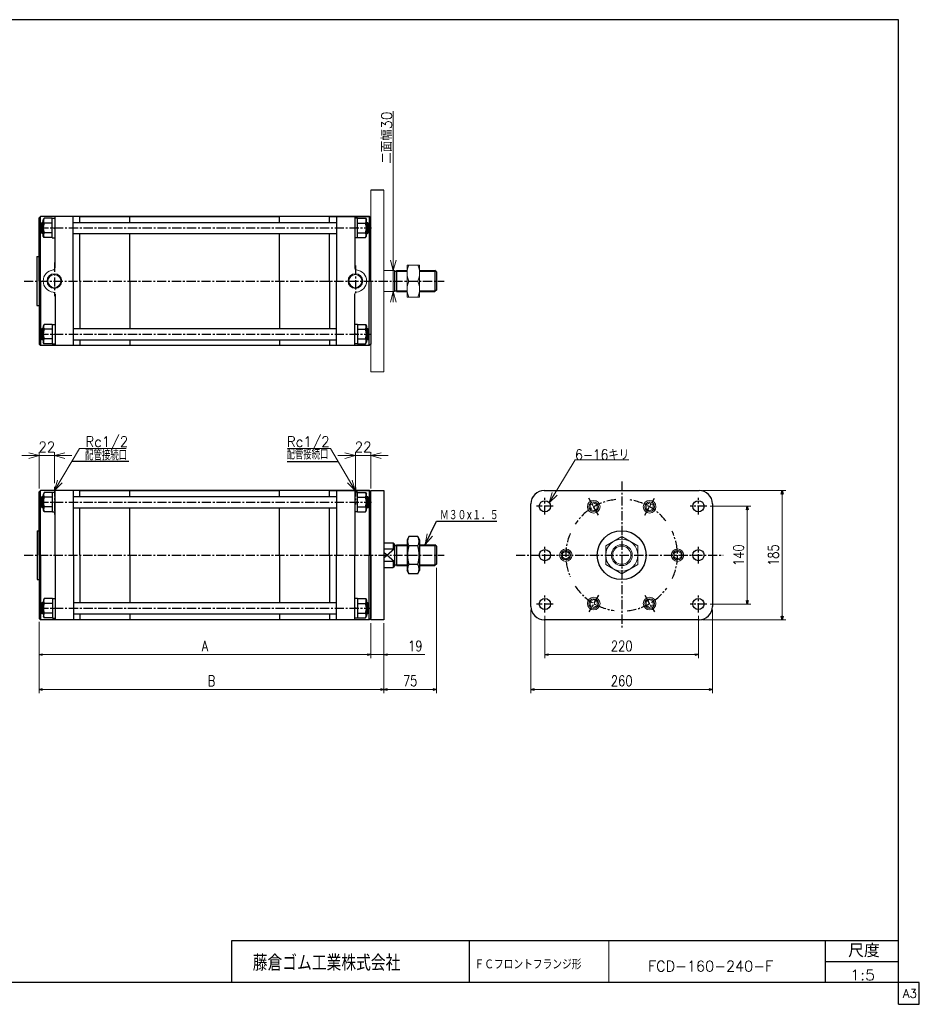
# Model space of a CAD drawing. Header units: millimetres. Extents: x -985 to 985, y -705 to 705.
# Tile 2 of 2: x -304 to 985, y -705 to 705. Entities that reach past the tile are written whole.
import ezdxf
from ezdxf.enums import TextEntityAlignment as Align

# ---------------------------------------------------------------- set-up
doc = ezdxf.new("R2010")
doc.units = ezdxf.units.MM
doc.header["$LTSCALE"] = 0.416667
doc.linetypes.add('CENTER', pattern=[50.8, 31.75, -6.35, 6.35, -6.35])
doc.layers.add('ZUWAKU', color=7, linetype='Continuous')
doc.styles.add('dcStyle0', font='txt.shx', dxfattribs={"width": 0.8, "bigfont": 'bigfont'})
doc.dimstyles.new('DaDimRotatedStyle', dxfattribs={"dimtxt": 15, "dimasz": 5.000003, "dimexe": 5, "dimexo": 1.666667, "dimgap": 5, "dimtad": 3, "dimdsep": 46, "dimtxsty": 'dcStyle0', "dimblk1": 'OPEN30', "dimblk2": 'OPEN30', "dimsah": 1, "dimcen": 0.09, "dimclrd": 4, "dimclre": 4, "dimclrt": 4, "dimadec": 0, "dimazin": 2, "dimtfac": 1, "dimtdec": 4, "dimtmove": 0, "dimatfit": 0, "dimfxl": 1, "dimarcsym": 0})

# ---------------------------------------------------------------- blocks, each defined once
blk = doc.blocks.new('DC_GROUP_Φ160_6')
at = {"color": 4, "linetype": 'Continuous', "lineweight": 18}
for p, q in [((277.2, -46.6), (280.1, -31.3)), ((277.2, -46.6), (283.7, -33.1)), ((287.4, -34.8), (277.2, -46.6))]:
    blk.add_line(p, q, dxfattribs=at)
blk = doc.blocks.new('DC_GROUP_Φ160_7')
at = {"color": 4, "linetype": 'Continuous', "lineweight": 18}
for p, q in [((-253.9, 30.7), (-249.7, 45.7)), ((-253.9, 30.7), (-246.3, 43.6)), ((-242.8, 41.6), (-253.9, 30.7))]:
    blk.add_line(p, q, dxfattribs=at)
blk = doc.blocks.new('DC_GROUP_Φ160_8')
at = {"color": 4, "linetype": 'Continuous', "lineweight": 18}
for p, q in [((176.9, 30.7), (169.2, 43.6)), ((172.7, 45.7), (176.9, 30.7)), ((176.9, 30.7), (165.8, 41.6))]:
    blk.add_line(p, q, dxfattribs=at)
blk = doc.blocks.new('DC_GROUP_Φ160_9')
at = {"color": 4, "linetype": 'Continuous', "lineweight": 18}
for p, q in [((231.3, 345.7), (227.3, 360.7)), ((235.4, 360.7), (231.3, 345.7)), ((231.3, 345.7), (231.3, 360.7))]:
    blk.add_line(p, q, dxfattribs=at)
blk = doc.blocks.new('DC_GROUP_Φ160_10')
at = {"color": 4, "linetype": 'Continuous', "lineweight": 18}
for p, q in [((227.3, 300.7), (231.3, 315.7)), ((231.3, 315.7), (235.4, 300.7)), ((231.3, 315.7), (231.3, 300.7))]:
    blk.add_line(p, q, dxfattribs=at)
blk = doc.blocks.new('DC_GROUP_Φ160_21')
at = {"color": 4, "linetype": 'Continuous', "lineweight": 25}
for p, q in [((-268.6, -123.9), (-269.9, -126.3)), ((-269.9, -126.3), (-269.9, -149.3)), ((-256.9, -123.9), (-268.6, -123.9)), ((-256.9, -123.8), (-256.9, -151.8)), ((-256.9, -123.8), (-252.9, -123.8)), ((-256.9, -123.9), (-256.9, -151.7)), ((-256.9, -130.9), (-268.6, -130.9)), ((-256.9, -138.3), (-252.9, -137.3)), ((-268.6, -151.7), (-269.9, -149.3)), ((-256.9, -144.7), (-268.6, -144.7)), ((-256.9, -151.7), (-268.6, -151.7)), ((-256.9, -151.8), (-252.9, -151.8))]:
    blk.add_line(p, q, dxfattribs=at)
for centre, radius, start, end in [((-262.6, -127.4), 6.93, 150, 210), ((-251.6, -137.8), 18.3, 157.7807, 202.2193), ((-262.6, -148.2), 6.93, 150, 210)]:
    blk.add_arc(centre, radius, start, end, dxfattribs=at)
blk = doc.blocks.new('DC_GROUP_Φ160_22')
at = {"color": 4, "linetype": 'Continuous', "lineweight": 25}
for p, q in [((-256.9, 0.2), (-256.9, 28.2)), ((-256.9, 28.2), (-252.9, 28.2)), ((-268.6, 28.1), (-269.9, 25.7)), ((-269.9, 2.7), (-269.9, 25.7)), ((-256.9, 28.1), (-268.6, 28.1)), ((-256.9, 21.1), (-268.6, 21.1)), ((-256.9, 0.3), (-256.9, 28.1)), ((-256.9, 14.7), (-252.9, 13.7)), ((-268.6, 0.3), (-269.9, 2.7)), ((-256.9, 7.3), (-268.6, 7.3)), ((-256.9, 0.3), (-268.6, 0.3)), ((-256.9, 0.2), (-252.9, 0.2))]:
    blk.add_line(p, q, dxfattribs=at)
for centre, radius, start, end in [((-251.6, 14.2), 18.3, 157.7807, 202.2193), ((-262.6, 24.6), 6.93, 150, 210), ((-262.6, 3.8), 6.93, 150, 210)]:
    blk.add_arc(centre, radius, start, end, dxfattribs=at)
blk = doc.blocks.new('DC_GROUP_Φ160_23')
at = {"color": 4, "linetype": 'Continuous', "lineweight": 25}
for p, q in [((253.7, -35.2), (251.1, -39.8)), ((251.1, -39.8), (251.1, -83.8)), ((266.5, -35.2), (253.7, -35.2)), ((266.5, -35.2), (269.1, -39.8)), ((269.1, -39.8), (269.1, -83.8)), ((266.5, -48.5), (253.7, -48.5)), ((253.7, -88.4), (251.1, -83.8)), ((266.5, -75.1), (253.7, -75.1)), ((266.5, -88.4), (269.1, -83.8)), ((266.5, -88.4), (253.7, -88.4))]:
    blk.add_line(p, q, dxfattribs=at)
for centre, radius, start, end in [((263.4, -41.9), 11.8, 145.6111, 214.3889), ((256.8, -41.9), 11.8, 325.6111, 34.3889), ((295.6, -61.8), 43.9, 162.4111, 197.5889), ((224.6, -61.8), 43.9, 342.4111, 17.5889), ((263.4, -81.7), 11.8, 145.6111, 214.3889), ((256.8, -81.7), 11.8, 325.6111, 34.3889)]:
    blk.add_arc(centre, radius, start, end, dxfattribs=at)
blk = doc.blocks.new('DC_GROUP_Φ160_24')
at = {"color": 4, "linetype": 'Continuous', "lineweight": 25}
for p, q in [((180.1, -123.8), (176.1, -123.8)), ((180.1, -123.8), (180.1, -151.8)), ((180.1, -123.9), (180.1, -151.7)), ((180.1, -123.9), (191.7, -123.9)), ((191.7, -123.9), (193.1, -126.3)), ((193.1, -126.3), (193.1, -149.3)), ((180.1, -138.3), (176.1, -137.3)), ((180.1, -130.9), (191.7, -130.9)), ((180.1, -151.8), (176.1, -151.8)), ((180.1, -144.7), (191.7, -144.7)), ((180.1, -151.7), (191.7, -151.7)), ((191.7, -151.7), (193.1, -149.3))]:
    blk.add_line(p, q, dxfattribs=at)
for centre, radius, start, end in [((185.7, -127.4), 6.93, 330, 30), ((174.8, -137.8), 18.3, 337.7807, 22.2193), ((185.7, -148.2), 6.93, 330, 30)]:
    blk.add_arc(centre, radius, start, end, dxfattribs=at)
blk = doc.blocks.new('DC_GROUP_Φ160_25')
at = {"color": 4, "linetype": 'Continuous', "lineweight": 25}
for p, q in [((180.1, 28.2), (176.1, 28.2)), ((180.1, 0.2), (180.1, 28.2)), ((180.1, 14.7), (176.1, 13.7)), ((180.1, 0.3), (180.1, 28.1)), ((180.1, 28.1), (191.7, 28.1)), ((180.1, 21.1), (191.7, 21.1)), ((191.7, 28.1), (193.1, 25.7)), ((193.1, 2.7), (193.1, 25.7)), ((180.1, 0.2), (176.1, 0.2)), ((180.1, 7.3), (191.7, 7.3)), ((180.1, 0.3), (191.7, 0.3)), ((191.7, 0.3), (193.1, 2.7))]:
    blk.add_line(p, q, dxfattribs=at)
for centre, radius, start, end in [((185.7, 24.6), 6.93, 330, 30), ((174.8, 14.2), 18.3, 337.7807, 22.2193), ((185.7, 3.8), 6.93, 330, 30)]:
    blk.add_arc(centre, radius, start, end, dxfattribs=at)
blk = doc.blocks.new('DC_GROUP_Φ160_26')
at = {"color": 4, "linetype": 'Continuous', "lineweight": 13}
for p, q in [((558.7, -35.2), (535.7, -48.5)), ((581.7, -48.5), (558.7, -35.2)), ((535.7, -48.5), (535.7, -75.1)), ((581.7, -75.1), (581.7, -48.5)), ((535.7, -75.1), (558.7, -88.4)), ((558.7, -88.4), (581.7, -75.1))]:
    blk.add_line(p, q, dxfattribs=at)
for radius in [23, 15, 13.1]:
    blk.add_circle((558.7, -61.8), radius, dxfattribs=at)
blk = doc.blocks.new('DC_GROUP_Φ160_27')
at = {"color": 4, "linetype": 'Continuous', "lineweight": 25}
for p, q in [((-268.8, 268.6), (-270.1, 266.2)), ((-257.1, 268.6), (-268.8, 268.6)), ((-257.1, 268.7), (-257.1, 240.7)), ((-257.1, 268.7), (-253.1, 268.7)), ((-257.1, 268.6), (-257.1, 240.9)), ((-270.1, 266.2), (-270.1, 243.2)), ((-257.1, 261.7), (-268.8, 261.7)), ((-257.1, 254.2), (-253.1, 255.3)), ((-268.8, 240.9), (-270.1, 243.2)), ((-257.1, 247.8), (-268.8, 247.8)), ((-257.1, 240.9), (-268.8, 240.9)), ((-257.1, 240.7), (-253.1, 240.7))]:
    blk.add_line(p, q, dxfattribs=at)
for centre, radius, start, end in [((-262.8, 265.1), 6.93, 150, 210), ((-251.8, 254.7), 18.3, 157.7807, 202.2193), ((-262.8, 244.4), 6.93, 150, 210)]:
    blk.add_arc(centre, radius, start, end, dxfattribs=at)
blk = doc.blocks.new('DC_GROUP_Φ160_28')
at = {"color": 4, "linetype": 'Continuous', "lineweight": 25}
for p, q in [((180.1, 268.7), (176.1, 268.7)), ((180.1, 268.7), (180.1, 240.7)), ((180.1, 268.6), (180.1, 240.9)), ((180.1, 268.6), (191.7, 268.6)), ((191.7, 268.6), (193.1, 266.2)), ((180.1, 254.2), (176.1, 255.3)), ((180.1, 261.7), (191.7, 261.7)), ((193.1, 266.2), (193.1, 243.2)), ((180.1, 240.7), (176.1, 240.7)), ((180.1, 247.8), (191.7, 247.8)), ((180.1, 240.9), (191.7, 240.9)), ((191.7, 240.9), (193.1, 243.2))]:
    blk.add_line(p, q, dxfattribs=at)
for centre, radius, start, end in [((185.7, 265.1), 6.93, 330, 30), ((174.8, 254.7), 18.3, 337.7807, 22.2193), ((185.7, 244.4), 6.93, 330, 30)]:
    blk.add_arc(centre, radius, start, end, dxfattribs=at)
blk = doc.blocks.new('DC_GROUP_Φ160_29')
at = {"color": 4, "linetype": 'Continuous', "lineweight": 25}
for p, q in [((-268.8, 420.6), (-270.1, 418.2)), ((-270.1, 395.2), (-270.1, 418.2)), ((-257.1, 420.6), (-268.8, 420.6)), ((-257.1, 413.7), (-268.8, 413.7)), ((-257.1, 392.7), (-257.1, 420.7)), ((-257.1, 420.7), (-253.1, 420.7)), ((-257.1, 392.9), (-257.1, 420.6)), ((-268.8, 392.9), (-270.1, 395.2)), ((-257.1, 399.8), (-268.8, 399.8)), ((-257.1, 407.3), (-253.1, 406.2)), ((-257.1, 392.9), (-268.8, 392.9)), ((-257.1, 392.7), (-253.1, 392.7))]:
    blk.add_line(p, q, dxfattribs=at)
for centre, radius, start, end in [((-251.8, 406.7), 18.3, 157.7807, 202.2193), ((-262.8, 417.1), 6.93, 150, 210), ((-262.8, 396.4), 6.93, 150, 210)]:
    blk.add_arc(centre, radius, start, end, dxfattribs=at)
blk = doc.blocks.new('DC_GROUP_Φ160_30')
at = {"color": 4, "linetype": 'Continuous', "lineweight": 25}
for p, q in [((180.1, 420.7), (176.1, 420.7)), ((180.1, 392.7), (180.1, 420.7)), ((180.1, 392.9), (180.1, 420.6)), ((180.1, 420.6), (191.7, 420.6)), ((180.1, 413.7), (191.7, 413.7)), ((191.7, 420.6), (193.1, 418.2)), ((193.1, 395.2), (193.1, 418.2)), ((180.1, 407.3), (176.1, 406.2)), ((180.1, 399.8), (191.7, 399.8)), ((191.7, 392.9), (193.1, 395.2)), ((180.1, 392.7), (176.1, 392.7)), ((180.1, 392.9), (191.7, 392.9))]:
    blk.add_line(p, q, dxfattribs=at)
for centre, radius, start, end in [((185.7, 417.1), 6.93, 330, 30), ((174.8, 406.7), 18.3, 337.7807, 22.2193), ((185.7, 396.4), 6.93, 330, 30)]:
    blk.add_arc(centre, radius, start, end, dxfattribs=at)
blk = doc.blocks.new('DC_GROUP_Φ160_31')
at = {"color": 4, "linetype": 'Continuous', "lineweight": 13}
for p, q in [((269.1, 353.7), (251.1, 353.7)), ((251.1, 353.7), (251.1, 307.7)), ((269.1, 307.7), (269.1, 353.7)), ((253.7, 330.7), (266.5, 330.7)), ((251.1, 307.7), (269.1, 307.7))]:
    blk.add_line(p, q, dxfattribs=at)
for centre, start, end in [((277.5, 342.2), 154.1759, 205.8241), ((242.7, 342.2), 334.1759, 25.8241), ((277.5, 319.2), 154.1759, 205.8241), ((242.7, 319.2), 334.1759, 25.8241)]:
    blk.add_arc(centre, 26.4, start, end, dxfattribs=at)
blk = doc.blocks.new('DC_GROUP_Φ160_33')
at = {"color": 4, "linetype": 'Continuous', "lineweight": 18}
for p, q in [((-253.9, 80.7), (-238.9, 84.7)), ((-238.9, 76.7), (-253.9, 80.7)), ((-253.9, 80.7), (-238.9, 80.7))]:
    blk.add_line(p, q, dxfattribs=at)
blk = doc.blocks.new('DC_GROUP_Φ160_34')
at = {"color": 4, "linetype": 'Continuous', "lineweight": 18}
for p, q in [((-290.9, 84.7), (-275.9, 80.7)), ((-275.9, 80.7), (-290.9, 76.7)), ((-275.9, 80.7), (-290.9, 80.7))]:
    blk.add_line(p, q, dxfattribs=at)
blk = doc.blocks.new('DC_GROUP_Φ160_32')
at = {"color": 4, "linetype": 'Continuous', "lineweight": 13}
for p, q in [((-275.9, 33.7), (-275.9, 85.7)), ((-253.9, 41.2), (-253.9, 85.7)), ((-300.9, 80.7), (-275.9, 80.7)), ((-275.9, 80.7), (-253.9, 80.7)), ((-228.9, 80.7), (-253.9, 80.7))]:
    blk.add_line(p, q, dxfattribs=at)
at = {"linetype": 'Continuous'}
for name in ['DC_GROUP_Φ160_34', 'DC_GROUP_Φ160_33']:
    blk.add_blockref(name, (0, 0), dxfattribs=at)
at = {"color": 4, "style": 'dcStyle0', "width": 0.8}
blk.add_text('22', height=15, dxfattribs=at).set_placement((-276.9, 85.7), (-252.9, 85.7), align=Align.FIT)
blk = doc.blocks.new('DC_GROUP_Φ160_36')
at = {"color": 4, "linetype": 'Continuous', "lineweight": 18}
for p, q in [((199.1, 80.7), (214.1, 84.7)), ((214.1, 76.7), (199.1, 80.7)), ((199.1, 80.7), (214.1, 80.7))]:
    blk.add_line(p, q, dxfattribs=at)
blk = doc.blocks.new('DC_GROUP_Φ160_37')
at = {"color": 4, "linetype": 'Continuous', "lineweight": 18}
for p, q in [((162.1, 84.7), (177.1, 80.7)), ((177.1, 80.7), (162.1, 76.7)), ((177.1, 80.7), (162.1, 80.7))]:
    blk.add_line(p, q, dxfattribs=at)
blk = doc.blocks.new('DC_GROUP_Φ160_35')
at = {"color": 4, "linetype": 'Continuous', "lineweight": 13}
for p, q in [((177.1, 35.7), (177.1, 85.7)), ((199.1, 33.7), (199.1, 85.7)), ((152.1, 80.7), (177.1, 80.7)), ((177.1, 80.7), (199.1, 80.7)), ((224.1, 80.7), (199.1, 80.7))]:
    blk.add_line(p, q, dxfattribs=at)
at = {"linetype": 'Continuous'}
for name in ['DC_GROUP_Φ160_37', 'DC_GROUP_Φ160_36']:
    blk.add_blockref(name, (0, 0), dxfattribs=at)
at = {"color": 4, "style": 'dcStyle0', "width": 0.8}
blk.add_text('22', height=15, dxfattribs=at).set_placement((176.1, 85.7), (200.1, 85.7), align=Align.FIT)
blk = doc.blocks.new('DC_GROUP_Φ160_38')
at = {"color": 4, "linetype": 'Continuous', "lineweight": 13}
for p, q in [((558.7, -35.2), (535.7, -48.5)), ((581.7, -48.5), (558.7, -35.2)), ((535.7, -48.5), (535.7, -75.1)), ((581.7, -75.1), (581.7, -48.5)), ((535.7, -75.1), (558.7, -88.4)), ((558.7, -88.4), (581.7, -75.1))]:
    blk.add_line(p, q, dxfattribs=at)
for radius in [23, 15, 13.1]:
    blk.add_circle((558.7, -61.8), radius, dxfattribs=at)
blk = doc.blocks.new('DC_GROUP_Φ160_40')
at = {"color": 4, "linetype": 'Continuous', "lineweight": 18}
for p, q in [((454.8, 13.2), (459.1, 28.1)), ((454.8, 13.2), (462.5, 26.1)), ((466, 24), (454.8, 13.2))]:
    blk.add_line(p, q, dxfattribs=at)
blk = doc.blocks.new('DC_GROUP_Φ160_39')
at = {"color": 4, "linetype": 'Continuous', "lineweight": 13}
for p, q in [((454.8, 13.2), (491.9, 74.6)), ((491.9, 74.6), (568.9, 74.6))]:
    blk.add_line(p, q, dxfattribs=at)
at = {"linetype": 'Continuous'}
blk.add_blockref('DC_GROUP_Φ160_40', (0, 0), dxfattribs=at)
at = {"color": 4, "style": 'dcStyle0', "width": 0.80625}
blk.add_text('6-16キリ', height=15, dxfattribs=at).set_placement((491.9, 74.6), (569.3, 74.6), align=Align.FIT)
blk = doc.blocks.new('DC_GROUP_Φ160_41')
at = {"color": 4, "linetype": 'Continuous', "lineweight": 13}
for p, q in [((518.6, 13.3), (513.6, 10.4)), ((513.6, 10.4), (513.6, 4.6)), ((513.6, 4.6), (518.6, 1.7)), ((523.6, 10.4), (518.6, 13.3)), ((518.6, 1.7), (523.6, 4.6)), ((523.6, 4.6), (523.6, 10.4))]:
    blk.add_line(p, q, dxfattribs=at)
for radius in [9, 6.92]:
    blk.add_circle((518.6, 7.5), radius, dxfattribs=at)
blk = doc.blocks.new('DC_GROUP_Φ160_42')
at = {"color": 4, "linetype": 'Continuous', "lineweight": 13}
for p, q in [((598.6, 13.3), (593.6, 10.4)), ((593.6, 10.4), (593.6, 4.6)), ((593.6, 4.6), (598.6, 1.7)), ((603.6, 10.4), (598.6, 13.3)), ((598.6, 1.7), (603.6, 4.6)), ((603.6, 4.6), (603.6, 10.4))]:
    blk.add_line(p, q, dxfattribs=at)
for radius in [9, 6.92]:
    blk.add_circle((598.6, 7.5), radius, dxfattribs=at)
blk = doc.blocks.new('DC_GROUP_Φ160_43')
at = {"color": 4, "linetype": 'Continuous', "lineweight": 13}
for p, q in [((478.6, -56), (473.6, -58.9)), ((483.6, -58.9), (478.6, -56)), ((473.6, -58.9), (473.6, -64.7)), ((473.6, -64.7), (478.6, -67.6)), ((478.6, -67.6), (483.6, -64.7)), ((483.6, -64.7), (483.6, -58.9))]:
    blk.add_line(p, q, dxfattribs=at)
for radius in [9, 6.92]:
    blk.add_circle((478.6, -61.8), radius, dxfattribs=at)
blk = doc.blocks.new('DC_GROUP_Φ160_44')
at = {"color": 4, "linetype": 'Continuous', "lineweight": 13}
for p, q in [((638.6, -56), (633.6, -58.9)), ((643.6, -58.9), (638.6, -56)), ((633.6, -58.9), (633.6, -64.7)), ((633.6, -64.7), (638.6, -67.6)), ((638.6, -67.6), (643.6, -64.7)), ((643.6, -64.7), (643.6, -58.9))]:
    blk.add_line(p, q, dxfattribs=at)
for radius in [9, 6.92]:
    blk.add_circle((638.6, -61.8), radius, dxfattribs=at)
blk = doc.blocks.new('DC_GROUP_Φ160_45')
at = {"color": 4, "linetype": 'Continuous', "lineweight": 13}
for p, q in [((518.6, -125.3), (513.6, -128.2)), ((523.6, -128.2), (518.6, -125.3)), ((513.6, -128.2), (513.6, -134)), ((513.6, -134), (518.6, -136.9)), ((518.6, -136.9), (523.6, -134)), ((523.6, -134), (523.6, -128.2))]:
    blk.add_line(p, q, dxfattribs=at)
for radius in [9, 6.92]:
    blk.add_circle((518.6, -131.1), radius, dxfattribs=at)
blk = doc.blocks.new('DC_GROUP_Φ160_46')
at = {"color": 4, "linetype": 'Continuous', "lineweight": 13}
for p, q in [((598.6, -125.3), (593.6, -128.2)), ((603.6, -128.2), (598.6, -125.3)), ((593.6, -128.2), (593.6, -134)), ((593.6, -134), (598.6, -136.9)), ((598.6, -136.9), (603.6, -134)), ((603.6, -134), (603.6, -128.2))]:
    blk.add_line(p, q, dxfattribs=at)
for radius in [9, 6.92]:
    blk.add_circle((598.6, -131.1), radius, dxfattribs=at)
blk = doc.blocks.new('_OPEN30')
at = {"color": 0, "linetype": 'ByBlock', "lineweight": -2}
for p, q in [((-1, 0.267949), (0, 0)), ((0, 0), (-1, -0.267949)), ((0, 0), (-1, 0))]:
    blk.add_line(p, q, dxfattribs=at)
blk = doc.blocks.new('*D47')
at = {"color": 4, "linetype": 'Continuous', "lineweight": 13}
for p, q in [((448.6, -148.8), (448.6, -209.3)), ((668.6, -148.8), (668.6, -209.3)), ((448.6, -204.3), (668.6, -204.3))]:
    blk.add_line(p, q, dxfattribs=at)
at = {"color": 4, "xscale": 5.000004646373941, "yscale": 4.999982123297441}
for p, rotation in [((448.6, -204.3), 180), ((668.6, -204.3), 360)]:
    blk.add_blockref('_OPEN30', p, dxfattribs=dict(at, rotation=rotation))
at = {"color": 4, "insert": (558.6, -199.3), "char_height": 15, "width": 60.938, "attachment_point": 8, "style": 'dcStyle0'}
blk.add_mtext('\\T1.00;220', dxfattribs=at)
blk = doc.blocks.new('*D48')
at = {"color": 4, "linetype": 'Continuous', "lineweight": 13}
for p, q in [((428.6, -140.3), (428.6, -259.3)), ((688.6, -140.3), (688.6, -259.3)), ((428.6, -254.3), (688.6, -254.3))]:
    blk.add_line(p, q, dxfattribs=at)
at = {"color": 4, "xscale": 5.000004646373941, "yscale": 4.999982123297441}
for p, rotation in [((428.6, -254.3), 180), ((688.6, -254.3), 360)]:
    blk.add_blockref('_OPEN30', p, dxfattribs=dict(at, rotation=rotation))
at = {"color": 4, "insert": (558.6, -249.3), "char_height": 15, "width": 60.938, "attachment_point": 8, "style": 'dcStyle0'}
blk.add_mtext('\\T1.00;260', dxfattribs=at)
blk = doc.blocks.new('*D49')
at = {"color": 4, "linetype": 'Continuous', "lineweight": 13}
for p, q in [((685.6, 8.2), (743.6, 8.2)), ((738.6, -131.8), (738.6, 8.2)), ((685.6, -131.8), (743.6, -131.8))]:
    blk.add_line(p, q, dxfattribs=at)
at = {"color": 4, "xscale": 5.000004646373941, "yscale": 4.999982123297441}
for p, rotation in [((738.6, 8.2), 90), ((738.6, -131.8), 270)]:
    blk.add_blockref('_OPEN30', p, dxfattribs=dict(at, rotation=rotation))
at = {"color": 4, "insert": (733.6, -61.8), "char_height": 15, "width": 60.938, "attachment_point": 8, "rotation": 90, "style": 'dcStyle0'}
blk.add_mtext('\\T1.00;140', dxfattribs=at)
blk = doc.blocks.new('*D50')
at = {"color": 4, "linetype": 'Continuous', "lineweight": 13}
for p, q in [((674.6, 30.7), (793.6, 30.7)), ((788.6, -154.3), (788.6, 30.7)), ((674.6, -154.3), (793.6, -154.3))]:
    blk.add_line(p, q, dxfattribs=at)
at = {"color": 4, "xscale": 5.000004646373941, "yscale": 4.999982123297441}
for p, rotation in [((788.6, 30.7), 90), ((788.6, -154.3), 270)]:
    blk.add_blockref('_OPEN30', p, dxfattribs=dict(at, rotation=rotation))
at = {"color": 4, "insert": (783.6, -61.8), "char_height": 15, "width": 60.938, "attachment_point": 8, "rotation": 90, "style": 'dcStyle0'}
blk.add_mtext('\\T1.00;185', dxfattribs=at)
blk = doc.blocks.new('*D51')
at = {"color": 4, "linetype": 'Continuous', "lineweight": 13}
for p, q in [((-275.9, -157.3), (-275.9, -209.3)), ((199.1, -159.3), (199.1, -209.3)), ((-275.9, -204.3), (199.1, -204.3))]:
    blk.add_line(p, q, dxfattribs=at)
at = {"color": 4, "xscale": 5.000004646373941, "yscale": 4.999982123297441}
for p, rotation in [((-275.9, -204.3), 180), ((199.1, -204.3), 360)]:
    blk.add_blockref('_OPEN30', p, dxfattribs=dict(at, rotation=rotation))
at = {"color": 4, "insert": (-38.4, -199.3), "char_height": 15, "width": 32.812, "attachment_point": 8, "style": 'dcStyle0'}
blk.add_mtext('\\T1.00;A', dxfattribs=at)
blk = doc.blocks.new('*D52')
at = {"color": 4, "linetype": 'Continuous', "lineweight": 13}
for p, q in [((199.1, -159.3), (199.1, -209.3)), ((218.1, -159.3), (218.1, -209.3)), ((190.7, -204.3), (199.1, -204.3)), ((218.1, -204.3), (199.1, -204.3)), ((276.7, -204.3), (218.1, -204.3))]:
    blk.add_line(p, q, dxfattribs=at)
at = {"color": 4, "xscale": 5.000004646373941, "yscale": 4.999982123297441}
for p, rotation in [((199.1, -204.3), 360), ((218.1, -204.3), 180)]:
    blk.add_blockref('_OPEN30', p, dxfattribs=dict(at, rotation=rotation))
at = {"color": 4, "insert": (252.6, -199.3), "char_height": 15, "width": 46.875, "attachment_point": 7, "style": 'dcStyle0'}
blk.add_mtext('\\T1.00;19', dxfattribs=at)
blk = doc.blocks.new('*D53')
at = {"color": 4, "linetype": 'Continuous', "lineweight": 13}
for p, q in [((-275.9, -157.3), (-275.9, -259.3)), ((218.1, -159.3), (218.1, -259.3)), ((-275.9, -254.3), (218.1, -254.3))]:
    blk.add_line(p, q, dxfattribs=at)
at = {"color": 4, "xscale": 5.000004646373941, "yscale": 4.999982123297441}
for p, rotation in [((-275.9, -254.3), 180), ((218.1, -254.3), 360)]:
    blk.add_blockref('_OPEN30', p, dxfattribs=dict(at, rotation=rotation))
at = {"color": 4, "insert": (-28.9, -249.3), "char_height": 15, "width": 32.812, "attachment_point": 8, "style": 'dcStyle0'}
blk.add_mtext('\\T1.00;B', dxfattribs=at)
blk = doc.blocks.new('*D54')
at = {"color": 4, "linetype": 'Continuous', "lineweight": 13}
for p, q in [((293.1, -79.8), (293.1, -259.3)), ((218.1, -159.3), (218.1, -259.3)), ((218.1, -254.3), (293.1, -254.3))]:
    blk.add_line(p, q, dxfattribs=at)
at = {"color": 4, "xscale": 5.000004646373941, "yscale": 4.999982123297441}
for p, rotation in [((218.1, -254.3), 180), ((293.1, -254.3), 360)]:
    blk.add_blockref('_OPEN30', p, dxfattribs=dict(at, rotation=rotation))
at = {"color": 4, "insert": (255.6, -249.3), "char_height": 15, "width": 46.875, "attachment_point": 8, "style": 'dcStyle0'}
blk.add_mtext('\\T1.00;75', dxfattribs=at)

msp = doc.modelspace()

# ---------------------------------------------------------------- linework, layer by layer
at = {"color": 4, "linetype": 'Continuous', "lineweight": 13}
for p, q in [((231.348, 573.911), (231.348, 345.745)), ((199.082, 460.745), (199.082, 200.745)), ((218.082, 460.745), (218.082, 200.745)), ((218.082, 345.745), (233.082, 345.745)), ((231.348, 315.745), (231.348, 345.745)), ((218.082, 315.745), (233.082, 315.745)), ((231.348, 305.745), (231.348, 315.745)), ((218.082, 200.745), (199.082, 200.745)), ((-253.918, 30.703), (-218.292, 90.807)), ((-218.292, 90.807), (-151.218, 90.807)), ((141.256, 90.807), (80.155, 90.807)), ((176.882, 30.703), (141.256, 90.807))]:
    msp.add_line(p, q, dxfattribs=at)
at = {"color": 4, "linetype": 'Continuous', "lineweight": 25}
for p, q in [((218.082, 460.745), (199.082, 460.745)), ((-276.118, 421.245), (-274.118, 423.245)), ((-276.118, 421.245), (-274.118, 423.245)), ((-274.118, 423.245), (-276.118, 421.245)), ((-217.418, 423.245), (-274.118, 423.245)), ((197.082, 423.245), (-274.118, 423.245)), ((-274.118, 330.745), (-274.118, 423.245)), ((-253.118, 349.64), (-253.118, 423.245)), ((-227.118, 330.745), (-227.118, 423.245)), ((-217.418, 423.245), (-146.018, 423.245)), ((-217.418, 415.896), (-217.418, 423.245)), ((-217.418, 414.745), (-217.418, 423.245)), ((-146.018, 423.245), (68.582, 423.245)), ((-146.018, 414.745), (-146.018, 423.245)), ((139.982, 423.245), (68.582, 423.245)), ((68.582, 414.745), (68.582, 423.245)), ((139.982, 423.245), (197.082, 423.245)), ((139.982, 414.745), (139.982, 423.245)), ((150.082, 423.245), (150.082, 330.745)), ((176.082, 423.245), (176.082, 349.64)), ((197.082, 423.245), (199.082, 421.245)), ((199.082, 421.245), (197.082, 423.245)), ((197.082, 423.245), (197.082, 330.745)), ((-276.118, 365.745), (-276.118, 421.245)), ((-276.118, 330.745), (-276.118, 421.245)), ((-273.118, 413.245), (-271.618, 414.745)), ((-273.118, 400.245), (-273.118, 413.245)), ((-272.618, 413.745), (-270.118, 413.745)), ((-270.118, 414.745), (-271.618, 414.745)), ((-271.618, 398.745), (-271.618, 414.745)), ((-227.118, 414.745), (150.082, 414.745)), ((193.082, 414.745), (194.582, 414.745)), ((195.582, 413.745), (193.082, 413.745)), ((196.082, 413.245), (194.582, 414.745)), ((194.582, 398.745), (194.582, 414.745)), ((196.082, 400.245), (196.082, 413.245)), ((199.082, 365.745), (199.082, 421.245)), ((199.082, 330.745), (199.082, 421.245)), ((-273.118, 400.245), (-271.618, 398.745)), ((-272.618, 399.745), (-270.118, 399.745)), ((-270.118, 398.745), (-271.618, 398.745)), ((-227.118, 398.745), (150.082, 398.745)), ((-217.418, 330.745), (-217.418, 398.745)), ((-146.018, 330.745), (-146.018, 398.745)), ((68.582, 330.745), (68.582, 398.745)), ((139.982, 330.745), (139.982, 398.745)), ((195.582, 399.745), (193.082, 399.745)), ((193.082, 398.745), (194.582, 398.745)), ((196.082, 400.245), (194.582, 398.745)), ((-279.118, 365.745), (-276.118, 365.745)), ((-279.118, 365.745), (-279.118, 295.745)), ((-279.118, 365.745), (-276.118, 365.745)), ((233.082, 345.745), (233.082, 315.745)), ((233.082, 344.745), (236.007, 344.745)), ((236.007, 345.745), (251.092, 345.745)), ((236.007, 344.745), (251.092, 344.745)), ((236.082, 345.745), (236.082, 315.745)), ((269.092, 345.745), (291.082, 345.745)), ((269.092, 344.745), (292.082, 344.745)), ((293.082, 343.745), (291.082, 345.745)), ((291.082, 345.745), (291.082, 315.745)), ((293.082, 343.745), (293.082, 317.745)), ((-276.118, 330.745), (-276.118, 240.245)), ((-274.118, 330.745), (-274.118, 238.245)), ((-227.118, 330.745), (-227.118, 238.245)), ((-217.418, 330.745), (-217.418, 262.745)), ((-146.018, 330.745), (-146.018, 262.745)), ((68.582, 330.745), (68.582, 262.745)), ((139.982, 330.745), (139.982, 262.745)), ((150.082, 238.245), (150.082, 330.745)), ((197.082, 238.245), (197.082, 330.745)), ((199.082, 330.745), (199.082, 240.245)), ((-253.118, 311.851), (-253.118, 238.245)), ((176.082, 238.245), (176.082, 311.851)), ((233.082, 316.745), (236.082, 316.745)), ((236.082, 316.745), (251.092, 316.745)), ((236.082, 315.745), (251.092, 315.745)), ((269.092, 316.745), (292.082, 316.745)), ((269.092, 315.745), (291.082, 315.745)), ((293.082, 317.745), (291.082, 315.745)), ((-279.118, 295.745), (-276.118, 295.745)), ((-273.118, 261.245), (-271.618, 262.745)), ((-273.118, 261.245), (-273.118, 248.245)), ((-272.618, 261.745), (-270.118, 261.745)), ((-270.118, 262.745), (-271.618, 262.745)), ((-271.618, 262.745), (-271.618, 246.745)), ((-227.118, 262.745), (150.082, 262.745)), ((193.082, 262.745), (194.582, 262.745)), ((195.582, 261.745), (193.082, 261.745)), ((196.082, 261.245), (194.582, 262.745)), ((194.582, 262.745), (194.582, 246.745)), ((196.082, 261.245), (196.082, 248.245)), ((-274.118, 238.245), (-276.118, 240.245)), ((-273.118, 248.245), (-271.618, 246.745)), ((-272.618, 247.745), (-270.118, 247.745)), ((-270.118, 246.745), (-271.618, 246.745)), ((-227.118, 246.745), (150.082, 246.745)), ((-217.418, 246.745), (-217.418, 238.245)), ((-217.418, 245.594), (-217.418, 238.245)), ((-146.018, 246.745), (-146.018, 238.245)), ((68.582, 246.745), (68.582, 238.245)), ((139.982, 246.745), (139.982, 238.245)), ((195.582, 247.745), (193.082, 247.745)), ((193.082, 246.745), (194.582, 246.745)), ((196.082, 248.245), (194.582, 246.745)), ((199.082, 240.245), (197.082, 238.245)), ((197.082, 238.245), (-274.118, 238.245)), ((-147.612, 72.239), (-229.299, 72.239)), ((79.554, 72.204), (152.282, 72.204)), ((-275.918, 28.703), (-273.918, 30.703)), ((-275.918, 28.703), (-273.918, 30.703)), ((-273.918, 30.703), (-275.918, 28.703)), ((-275.918, -26.797), (-275.918, 28.703)), ((-275.918, -61.797), (-275.918, 28.703)), ((-217.418, 30.703), (-274.118, 30.703)), ((197.082, 30.703), (-274.118, 30.703)), ((-273.918, -61.797), (-273.918, 30.703)), ((-252.918, -61.797), (-252.918, 30.703)), ((-226.918, -61.797), (-226.918, 30.703)), ((-217.418, 30.703), (-146.018, 30.703)), ((-217.418, 23.354), (-217.418, 30.703)), ((-217.418, 22.203), (-217.418, 30.703)), ((-146.018, 22.203), (-146.018, 30.703)), ((-146.018, 30.703), (68.582, 30.703)), ((139.982, 30.703), (68.582, 30.703)), ((68.582, 22.203), (68.582, 30.703)), ((139.982, 30.703), (197.082, 30.703)), ((139.982, 22.203), (139.982, 30.703)), ((150.082, 30.703), (150.082, -61.797)), ((176.082, 30.703), (176.082, -61.797)), ((197.082, 30.703), (199.082, 28.703)), ((199.082, 28.703), (197.082, 30.703)), ((197.082, 30.703), (197.082, -61.797)), ((199.082, 30.703), (218.082, 30.703)), ((199.082, -154.297), (199.082, 30.703)), ((199.082, -26.797), (199.082, 28.703)), ((199.082, -61.797), (199.082, 28.703)), ((218.082, 30.703), (218.082, -154.297)), ((447.56, 30.703), (669.56, 30.703)), ((-272.918, 20.703), (-271.418, 22.203)), ((-272.918, 7.703), (-272.918, 20.703)), ((-272.418, 21.203), (-269.918, 21.203)), ((-269.918, 22.203), (-271.418, 22.203)), ((-271.418, 6.203), (-271.418, 22.203)), ((-227.118, 22.203), (150.082, 22.203)), ((193.082, 22.203), (194.582, 22.203)), ((195.582, 21.203), (193.082, 21.203)), ((196.082, 20.703), (194.582, 22.203)), ((194.582, 6.203), (194.582, 22.203)), ((196.082, 7.703), (196.082, 20.703)), ((-272.918, 7.703), (-271.418, 6.203)), ((-272.418, 7.203), (-269.918, 7.203)), ((-269.918, 6.203), (-271.418, 6.203)), ((-227.118, 6.203), (150.082, 6.203)), ((-217.418, -61.797), (-217.418, 6.203)), ((-146.018, -61.797), (-146.018, 6.203)), ((68.582, -61.797), (68.582, 6.203)), ((139.982, -61.797), (139.982, 6.203)), ((195.582, 7.203), (193.082, 7.203)), ((193.082, 6.203), (194.582, 6.203)), ((196.082, 7.703), (194.582, 6.203)), ((428.56, -135.297), (428.56, 11.703)), ((688.56, 11.703), (688.56, -135.297)), ((277.19, -46.585), (293.512, -12.919)), ((293.512, -12.919), (379.725, -12.919)), ((-278.918, -26.797), (-275.918, -26.797)), ((-278.918, -26.797), (-278.918, -96.797)), ((-278.918, -26.797), (-275.918, -26.797)), ((218.082, -44.297), (231.082, -44.297)), ((218.082, -52.797), (233.082, -52.797)), ((233.082, -52.797), (218.082, -66.297)), ((233.082, -46.297), (231.082, -44.297)), ((231.082, -44.297), (231.082, -52.797)), ((233.082, -46.297), (233.082, -77.297)), ((233.082, -47.797), (236.007, -47.797)), ((236.007, -46.797), (251.092, -46.797)), ((236.007, -47.797), (251.092, -47.797)), ((236.082, -46.797), (236.082, -76.797)), ((269.092, -46.797), (291.082, -46.797)), ((269.092, -47.797), (292.082, -47.797)), ((293.082, -48.797), (291.082, -46.797)), ((291.082, -46.797), (291.082, -76.797)), ((293.082, -48.797), (293.082, -74.797)), ((-275.918, -61.797), (-275.918, -152.297)), ((-273.918, -61.797), (-273.918, -154.297)), ((-252.918, -61.797), (-252.918, -154.297)), ((-226.918, -61.797), (-226.918, -154.297)), ((-217.418, -61.797), (-217.418, -129.797)), ((-146.018, -61.797), (-146.018, -129.797)), ((68.582, -61.797), (68.582, -129.797)), ((139.982, -61.797), (139.982, -129.797)), ((150.082, -154.297), (150.082, -61.797)), ((176.082, -154.297), (176.082, -61.797)), ((197.082, -154.297), (197.082, -61.797)), ((199.082, -61.797), (199.082, -152.297)), ((218.082, -57.297), (233.082, -70.797)), ((233.082, -70.797), (218.082, -70.797)), ((218.082, -79.297), (231.082, -79.297)), ((231.082, -70.797), (231.082, -79.297)), ((233.082, -77.297), (231.082, -79.297)), ((233.082, -75.797), (236.082, -75.797)), ((236.082, -75.797), (251.092, -75.797)), ((236.082, -76.797), (251.092, -76.797)), ((269.092, -75.797), (292.082, -75.797)), ((269.092, -76.797), (291.082, -76.797)), ((293.082, -74.797), (291.082, -76.797)), ((-278.918, -96.797), (-275.918, -96.797)), ((-272.918, -131.297), (-271.418, -129.797)), ((-272.918, -131.297), (-272.918, -144.297)), ((-272.418, -130.797), (-269.918, -130.797)), ((-269.918, -129.797), (-271.418, -129.797)), ((-271.418, -129.797), (-271.418, -145.797)), ((-227.118, -129.797), (150.082, -129.797)), ((193.082, -129.797), (194.582, -129.797)), ((195.582, -130.797), (193.082, -130.797)), ((196.082, -131.297), (194.582, -129.797)), ((194.582, -129.797), (194.582, -145.797)), ((196.082, -131.297), (196.082, -144.297)), ((-273.918, -154.297), (-275.918, -152.297)), ((197.082, -154.297), (-274.118, -154.297)), ((-272.918, -144.297), (-271.418, -145.797)), ((-272.418, -144.797), (-269.918, -144.797)), ((-269.918, -145.797), (-271.418, -145.797)), ((-227.118, -145.797), (150.082, -145.797)), ((-217.418, -145.797), (-217.418, -154.297)), ((-217.418, -146.948), (-217.418, -154.297)), ((-146.018, -145.797), (-146.018, -154.297)), ((68.582, -145.797), (68.582, -154.297)), ((139.982, -145.797), (139.982, -154.297)), ((195.582, -144.797), (193.082, -144.797)), ((193.082, -145.797), (194.582, -145.797)), ((196.082, -144.297), (194.582, -145.797)), ((199.082, -152.297), (197.082, -154.297)), ((218.082, -154.297), (199.082, -154.297)), ((669.56, -154.297), (447.56, -154.297))]:
    msp.add_line(p, q, dxfattribs=at)
at = {"color": 4, "linetype": 'CENTER', "lineweight": 25}
for p, q in [((-275.82, 406.745), (200.254, 406.745)), ((-254.118, 357.124), (-254.118, 309.253)), ((177.082, 352.948), (177.082, 312.466)), ((-297.555, 330.745), (304.372, 330.745)), ((-275.82, 254.745), (200.254, 254.745)), ((558.653, 43.532), (558.653, -167.126)), ((-253.918, 36.225), (-253.918, -3.997)), ((-253.918, 35.264), (-253.918, 10.733)), ((177.082, 35.264), (177.082, 10.733)), ((-275.82, 14.203), (200.254, 14.203)), ((448.56, -3.797), (448.56, 20.203)), ((525.56, -4.639), (511.56, 19.61)), ((591.56, -4.639), (605.56, 19.61)), ((668.56, -3.797), (668.56, 20.203)), ((460.56, 8.203), (436.56, 8.203)), ((680.56, 8.203), (656.56, 8.203)), ((448.56, -73.797), (448.56, -49.797)), ((668.56, -73.797), (668.56, -49.797)), ((-297.555, -61.797), (304.372, -61.797)), ((407.233, -61.797), (704.084, -61.797)), ((448.56, -143.797), (448.56, -119.797)), ((525.56, -118.954), (511.56, -143.203)), ((591.56, -118.954), (605.56, -143.203)), ((668.56, -143.797), (668.56, -119.797)), ((-275.82, -137.797), (200.254, -137.797)), ((460.56, -131.797), (436.56, -131.797)), ((680.56, -131.797), (656.56, -131.797))]:
    msp.add_line(p, q, dxfattribs=at)
at = {"color": 4, "linetype": 'CENTER', "lineweight": 13}
msp.add_line((251.092, 344.745), (251.092, 315.745), dxfattribs=at)
at = {"color": 4, "linetype": 'Continuous', "lineweight": 13}
for centre, radius in [((-254.118, 330.745), 10.495), ((-254.118, 330.745), 9.295), ((177.082, 330.745), 10.495), ((177.082, 330.745), 9.295)]:
    msp.add_circle(centre, radius, dxfattribs=at)
at = {"color": 4, "linetype": 'Continuous', "lineweight": 25}
for centre, radius in [((448.56, 8.203), 8), ((668.56, 8.203), 8), ((558.56, -61.797), 35), ((448.56, -61.797), 8), ((668.56, -61.797), 8), ((448.56, -131.797), 8), ((668.56, -131.797), 8)]:
    msp.add_circle(centre, radius, dxfattribs=at)
at = {"color": 4, "linetype": 'Continuous', "lineweight": 13}
for centre, radius, start, end in [((-254.118, 330.745), 16, 96.042328, 263.957672), ((-256.118, 349.64), 3, 276.042328, 0), ((179.082, 349.64), 3, 180, 263.957672), ((177.082, 330.745), 16, 276.042328, 83.957672), ((-256.118, 311.851), 3, 0, 83.957672), ((179.082, 311.851), 3, 96.042328, 180)]:
    msp.add_arc(centre, radius, start, end, dxfattribs=at)
at = {"color": 4, "linetype": 'Continuous', "lineweight": 25}
for centre, start, end in [((447.56, 11.703), 90, 180), ((669.56, 11.703), 0, 90), ((447.56, -135.297), 180, 270), ((669.56, -135.297), 270, 0)]:
    msp.add_arc(centre, 19, start, end, dxfattribs=at)
at = {"color": 4, "linetype": 'CENTER', "lineweight": 25}
for start, end in [(96.0082, 146.119845), (37.710102, 81.69641), (335.214992, 25.422366), (157.050666, 202.936771), (213.766356, 262.195535), (275.747705, 323.768169)]:
    msp.add_arc((558.56, -61.797), 80, start, end, dxfattribs=at)
at = {"layer": 'ZUWAKU', "color": 5, "linetype": 'Continuous', "lineweight": 25}
for p, q in [((955, 705), (-985, 705)), ((955, -705), (955, 705)), ((985, -673.75), (-985, -673.75)), ((985, -705), (985, -673.75)), ((955, -705), (985, -705))]:
    msp.add_line(p, q, dxfattribs=at)
at = {"layer": 'ZUWAKU', "color": 4, "linetype": 'Continuous', "lineweight": 25}
for p, q in [((0, -613.75), (955, -613.75)), ((0, -673.75), (0, -613.75)), ((340, -613.75), (340, -673.75)), ((850.675, -673.75), (850.675, -613.75)), ((850.675, -643.75), (955, -643.75))]:
    msp.add_line(p, q, dxfattribs=at)
at = {"layer": 'ZUWAKU', "color": 4, "linetype": 'Continuous', "lineweight": 13}
msp.add_line((540, -613.75), (540, -673.75), dxfattribs=at)

# ---------------------------------------------------------------- block references
at = {"linetype": 'Continuous'}
for name in ['DC_GROUP_Φ160_29', 'DC_GROUP_Φ160_30', 'DC_GROUP_Φ160_9', 'DC_GROUP_Φ160_31', 'DC_GROUP_Φ160_10', 'DC_GROUP_Φ160_27', 'DC_GROUP_Φ160_28', 'DC_GROUP_Φ160_32', 'DC_GROUP_Φ160_35', 'DC_GROUP_Φ160_39', 'DC_GROUP_Φ160_7', 'DC_GROUP_Φ160_8', 'DC_GROUP_Φ160_22', 'DC_GROUP_Φ160_25', 'DC_GROUP_Φ160_41', 'DC_GROUP_Φ160_42', 'DC_GROUP_Φ160_23', 'DC_GROUP_Φ160_6', 'DC_GROUP_Φ160_26', 'DC_GROUP_Φ160_38', 'DC_GROUP_Φ160_43', 'DC_GROUP_Φ160_44', 'DC_GROUP_Φ160_21', 'DC_GROUP_Φ160_24', 'DC_GROUP_Φ160_45', 'DC_GROUP_Φ160_46']:
    msp.add_blockref(name, (0, 0), dxfattribs=at)

# ---------------------------------------------------------------- texts
at = {"color": 4, "style": 'dcStyle0', "width": 0.892857}
msp.add_text('二面幅30', height=15, rotation=90, dxfattribs=at).set_placement((229.348, 498.771), (229.348, 573.771), align=Align.FIT)
at = {"color": 4, "style": 'dcStyle0'}
for s, width, p, p2 in [('Rc1/2', 0.82, (-209.813, 93.262), (-148.313, 93.262)), ('Rc1/2', 0.82, (78.802, 93.262), (140.302, 93.262)), ('配管接続口', 0.666667, (-210.067, 74.006), (-150.067, 74.006)), ('配管接続口', 0.666667, (78.439, 75.208), (138.439, 75.208)), ('Ｍ３０×１．５', 0.666667, (298.312, -11.719), (382.312, -11.719)), ('FCD-160-240-F', 0.92, (596.252, -657.862), (775.652, -657.862)), ('1:5', 0.8, (885.687, -670.629), (921.687, -670.629))]:
    msp.add_text(s, height=15, dxfattribs=dict(at, width=width)).set_placement(p, p2, align=Align.FIT)
at = {"layer": 'ZUWAKU', "color": 4, "style": 'dcStyle0'}
for s, height, width, p, p2 in [('尺度', 19, 0.991667, (883.075, -637.65), (928.295, -637.65)), ('藤倉ゴム工業株式会社', 22.5, 0.783333, (30.063, -657.036), (241.563, -657.036)), ('ＦＣフロントフランジ形', 14.5, 0.8, (347.837, -654.937), (500.957, -654.937))]:
    msp.add_text(s, height=height, dxfattribs=dict(at, width=width)).set_placement(p, p2, align=Align.FIT)
at = {"layer": 'ZUWAKU', "color": 7, "style": 'dcStyle0', "width": 0.8}
msp.add_text('A3', height=12.5, dxfattribs=at).set_placement((961.537, -695.625), (981.537, -695.625), align=Align.FIT)

# ---------------------------------------------------------------- dimensions: what is measured, and where the dimension line sits
at = {"linetype": 'Continuous', "lineweight": 13}
for base, p1, p2, picture, middle in [((788.56, 30.703), (672.894, -154.297), (672.894, 30.703), '*D50', (788.56, -61.797)), ((738.56, 8.203), (683.894, -131.797), (683.894, 8.203), '*D49', (738.56, -61.797))]:
    dim = msp.add_linear_dim(base=base, p1=p1, p2=p2, angle=90, dimstyle='DaDimRotatedStyle', override={"dimtxt": 15, "dimasz": 5.000003, "dimexe": 5, "dimexo": 1.666667, "dimgap": 5, "dimtad": 3, "dimtih": 0, "dimtoh": 0, "dimdec": 2, "dimzin": 8, "dimtxsty": 'dcStyle0', "dimblk1": 'OPEN30', "dimblk2": 'OPEN30', "dimsah": 1, "dimclrd": 4, "dimclre": 4, "dimclrt": 4, "dimazin": 2, "dimtofl": 1, "dimatfit": 0, "dimtolj": 0, "dimtzin": 8}, dxfattribs=at)
    dim.commit()
    dim.dimension.update_dxf_attribs({"geometry": picture, "text_midpoint": middle})
for base, p1, p2, picture, middle in [((293.082, -254.297), (218.082, -157.63), (293.082, -78.13), '*D54', (255.582, -254.297)), ((688.56, -254.297), (428.56, -138.63), (688.56, -138.63), '*D48', (558.56, -254.297)), ((668.56, -204.297), (448.56, -147.13), (668.56, -147.13), '*D47', (558.56, -204.297)), ((199.082, -204.297), (218.082, -157.63), (199.082, -157.63), '*D52', (263.821, -204.297))]:
    dim = msp.add_linear_dim(base=base, p1=p1, p2=p2, dimstyle='DaDimRotatedStyle', override={"dimtxt": 15, "dimasz": 5.000003, "dimexe": 5, "dimexo": 1.666667, "dimgap": 5, "dimtad": 3, "dimtih": 0, "dimtoh": 0, "dimdec": 2, "dimzin": 8, "dimtxsty": 'dcStyle0', "dimblk1": 'OPEN30', "dimblk2": 'OPEN30', "dimsah": 1, "dimclrd": 4, "dimclre": 4, "dimclrt": 4, "dimazin": 2, "dimtofl": 1, "dimatfit": 0, "dimtolj": 0, "dimtzin": 8}, dxfattribs=at)
    dim.commit()
    dim.dimension.update_dxf_attribs({"geometry": picture, "text_midpoint": middle})
for base, p2, text, picture, middle in [((199.082, -204.297), (199.082, -157.63), 'A', '*D51', (-38.418, -204.297)), ((218.082, -254.297), (218.082, -157.63), 'B', '*D53', (-28.918, -254.297))]:
    dim = msp.add_linear_dim(base=base, p1=(-275.918, -155.63), p2=p2, text=text, dimstyle='DaDimRotatedStyle', override={"dimtxt": 15, "dimasz": 5.000003, "dimexe": 5, "dimexo": 1.666667, "dimgap": 5, "dimtad": 3, "dimtih": 0, "dimtoh": 0, "dimdec": 2, "dimzin": 8, "dimtxsty": 'dcStyle0', "dimblk1": 'OPEN30', "dimblk2": 'OPEN30', "dimsah": 1, "dimclrd": 4, "dimclre": 4, "dimclrt": 4, "dimazin": 2, "dimtofl": 1, "dimatfit": 0, "dimtolj": 0, "dimtzin": 8}, dxfattribs=at)
    dim.commit()
    dim.dimension.update_dxf_attribs({"geometry": picture, "text_midpoint": middle})

doc.saveas('drawing.dxf')
